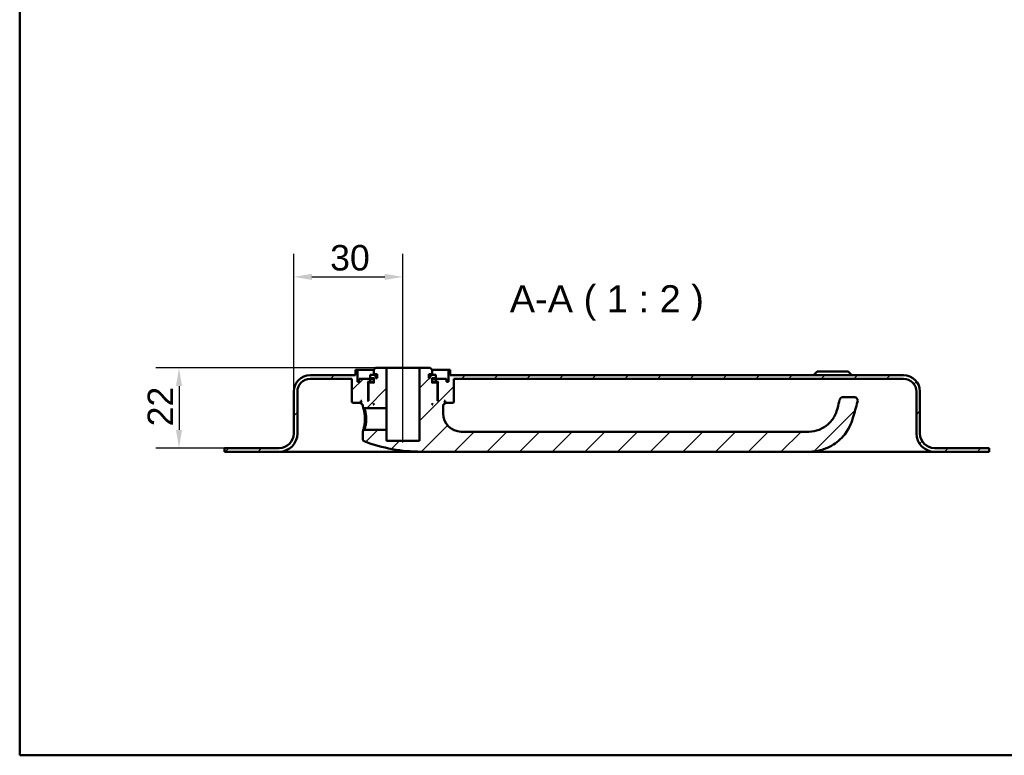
# Model space of a CAD drawing. Header units: millimetres. Extents: x 20 to 833, y 20 to 574.
# Tile 1 of 4: x 20 to 290, y 20 to 222. Entities that reach past the tile are written whole.
import ezdxf

# ---------------------------------------------------------------- set-up
doc = ezdxf.new("R2010")
doc.units = ezdxf.units.MM
doc.header["$LTSCALE"] = 2
for name, color, linetype, lineweight in [('Bemaßungen(DIN)', 7, 'Continuous', 25), ('Mittellinie(DIN)', 7, 'Continuous', 25), ('Sichtbare Kanten(DIN)', 7, 'Continuous', 50), ('Skizziergeometrie(DIN)', 7, 'Continuous', 50), ('Symbole(DIN)', 7, 'Continuous', 25)]:
    doc.layers.add(name, color=color, linetype=linetype, lineweight=lineweight)
doc.layers.add('Schraffur', color=179, linetype='Continuous', lineweight=9, true_color=0x1e1e47)
doc.styles.add('Aktuell-DINGroßer Text', font='arial.ttf')
doc.styles.add('STANDARD-DIN~0', font='arial.ttf')
doc.dimstyles.new('CAD-LAN', dxfattribs={"dimscale": 2, "dimtxt": 3.5, "dimasz": 2.5, "dimexe": 3.175, "dimexo": 0, "dimgap": 0.8, "dimtad": 1, "dimrnd": 1e-08, "dimtxsty": 'STANDARD-DIN~0', "dimcen": 0.09, "dimdle": 10, "dimclrd": 250, "dimclre": 250, "dimclrt": 250, "dimadec": 0, "dimazin": 2, "dimtfac": 1, "dimtmove": 0, "dimatfit": 3, "dimfxl": 1, "dimtolj": 1, "dimtzin": 0, "dimlwd": 25, "dimlwe": 25, "dimarcsym": 0})

# ---------------------------------------------------------------- blocks, each defined once
blk = doc.blocks.new('Ränder Standardrahmen')
at = {"layer": 'Skizziergeometrie(DIN)', "flags": 128}
blk.add_lwpolyline([(10, 10), (10, 287), (410, 287), (410, 10), (10, 10)], dxfattribs=at)
blk = doc.blocks.new('*D23')
at = {"layer": 'Bemaßungen(DIN)', "color": 250, "linetype": 'Continuous', "lineweight": 25, "true_color": 0x3f3f3f, "transparency": 16777216}
for p, q in [((95.26, 119.86), (95.26, 157.71)), ((125.26, 131.36), (125.26, 157.71)), ((100.26, 151.36), (120.26, 151.36))]:
    blk.add_line(p, q, dxfattribs=at)
at = {"layer": 'Bemaßungen(DIN)', "color": 250, "linetype": 'Continuous', "true_color": 0x3f3f3f, "transparency": 16777216}
for points in [[(100.26, 152.2), (100.26, 150.53), (95.26, 151.36)], [(120.26, 152.2), (120.26, 150.53), (125.26, 151.36)]]:
    blk.add_solid(points, dxfattribs=at)
at = {"layer": 'Defpoints', "color": 0, "linetype": 'Continuous', "transparency": 16777216}
for p in [(125.26, 151.36), (125.26, 131.36), (95.26, 119.86)]:
    blk.add_point(p, dxfattribs=at)
at = {"layer": 'Bemaßungen(DIN)', "color": 250, "linetype": 'Continuous', "lineweight": 25, "true_color": 0x3f3f3f, "transparency": 16777216, "insert": (105.27, 160.12), "char_height": 7, "attachment_point": 1, "style": 'STANDARD-DIN~0'}
blk.add_mtext('\\A1;30', dxfattribs=at)
blk = doc.blocks.new('*D24')
at = {"layer": 'Bemaßungen(DIN)', "color": 250, "linetype": 'Continuous', "lineweight": 25, "true_color": 0x3f3f3f, "transparency": 16777216}
for p, q in [((117.76, 126.36), (57.41, 126.36)), ((63.76, 121.36), (63.76, 109.36)), ((76.26, 104.36), (57.41, 104.36))]:
    blk.add_line(p, q, dxfattribs=at)
at = {"layer": 'Bemaßungen(DIN)', "color": 250, "linetype": 'Continuous', "true_color": 0x3f3f3f, "transparency": 16777216}
for points in [[(62.93, 121.36), (64.6, 121.36), (63.76, 126.36)], [(62.93, 109.36), (64.6, 109.36), (63.76, 104.36)]]:
    blk.add_solid(points, dxfattribs=at)
at = {"layer": 'Defpoints', "color": 0, "linetype": 'Continuous', "transparency": 16777216}
for p in [(117.76, 126.36), (63.76, 104.36), (76.26, 104.36)]:
    blk.add_point(p, dxfattribs=at)
at = {"layer": 'Bemaßungen(DIN)', "color": 250, "linetype": 'Continuous', "lineweight": 25, "true_color": 0x3f3f3f, "transparency": 16777216, "insert": (55.14, 110.33), "char_height": 7, "attachment_point": 1, "rotation": 90, "style": 'STANDARD-DIN~0'}
blk.add_mtext('\\A1;22', dxfattribs=at)

msp = doc.modelspace()

# ---------------------------------------------------------------- hatches: boundary and pattern name
at = {"layer": 'Schraffur'}
h = msp.add_hatch(dxfattribs=at)
h.set_pattern_fill('ANSI31', color=256, scale=50.8, style=0)
h.set_pattern_definition([(45, (0, 0), (-4.49013, 4.49013), [])])
edge = h.paths.add_edge_path()
edge.add_spline(control_points=[(114.6371, 109.3634), (114.5751, 109.3037), (114.5132, 109.2438), (114.3894, 109.1239), (114.3274, 109.0638), (114.2649, 109.0036)], knot_values=[-0.05185279, -0.05185279, -0.05185279, -0.05185279, -0.0260249, -0.0260249, -0.00012333, -0.00012333, -0.00012333, -0.00012333], degree=3, periodic=0)
edge.add_line((114.2649, 109.0036), (114.2649, 106.7054))
edge.add_spline(control_points=[(114.2649, 106.7054), (114.2669, 106.6698), (114.2708, 106.6343), (114.286, 106.5648), (114.2972, 106.5308), (114.3394, 106.4379), (114.3782, 106.3843), (114.474, 106.2957), (114.5294, 106.261), (114.5897, 106.2387)], knot_values=[-0.06041417, -0.06041417, -0.06041417, -0.06041417, -0.04978343, -0.04978343, -0.03914787, -0.03914787, -0.01928019, -0.01928019, -0.00000103, -0.00000103, -0.00000103, -0.00000103], degree=3, periodic=0)
edge.add_ellipse((130.2649, 147.5301), major_axis=(-15.6752, -41.2914), ratio=1, start_angle=0, end_angle=20.787941)
edge.add_line((130.2649, 103.3634), (236.7649, 103.3634))
edge.add_spline(control_points=[(236.7649, 103.3634), (237.8435, 103.3634), (238.9214, 103.5065), (241.0062, 104.0592), (242.0134, 104.4687), (244.3463, 105.7961), (245.5864, 106.8638), (248.1039, 110.0564), (248.6376, 111.9185), (249.274, 114.139), (249.6969, 115.6133), (250.1197, 117.0878)], knot_values=[-1.04910953, -1.04910953, -1.04910953, -1.04910953, -0.94700659, -0.94700659, -0.84493639, -0.84493639, -0.69300085, -0.69300085, -0.46018252, -0.46018252, 0, 0, 0, 0], degree=3, periodic=0)
edge.add_ellipse((249.1585, 117.3634), major_axis=(0.9613, -0.2756), ratio=1, start_angle=0, end_angle=106)
edge.add_line((249.1585, 118.3634), (246.1581, 118.3634))
edge.add_ellipse((246.1581, 117.3634), major_axis=(0, 1), ratio=1, start_angle=0, end_angle=76.784814)
edge.add_spline(control_points=[(245.1846, 117.592), (244.824, 116.0564), (244.5447, 114.791), (243.6278, 112.7686), (243.0765, 111.8989), (241.4113, 110.3287), (240.5219, 109.7651), (238.6565, 109.0486), (237.7097, 108.8634), (236.7649, 108.8634)], knot_values=[-1.47439434, -1.47439434, -1.47439434, -1.47439434, -0.97122894, -0.97122894, -0.59896656, -0.59896656, -0.28342981, -0.28342981, 0, 0, 0, 0], degree=3, periodic=0)
edge.add_line((236.7649, 108.8634), (141.2649, 108.8634))
edge.add_ellipse((141.2649, 113.8634), major_axis=(0, -5), ratio=1, start_angle=270, end_angle=360, ccw=False)
edge.add_line((136.2649, 113.8634), (136.2649, 116.3634))
edge.add_line((136.2649, 116.3634), (136.5649, 116.3634))
edge.add_line((136.5649, 116.3634), (136.7649, 116.5634))
edge.add_line((136.7649, 116.5634), (136.7649, 117.1634))
edge.add_line((136.7649, 117.1634), (136.5649, 117.3634))
edge.add_line((136.5649, 117.3634), (136.8649, 117.3634))
edge.add_line((136.8649, 117.3634), (136.8649, 116.8634))
edge.add_line((136.8649, 116.8634), (136.9649, 116.7634))
edge.add_line((136.9649, 116.7634), (139.0649, 116.7634))
edge.add_line((139.0649, 116.7634), (139.2649, 116.9634))
edge.add_line((139.2649, 116.9634), (139.2649, 123.3634))
edge.add_line((139.2649, 123.3634), (262.7649, 123.3634))
edge.add_ellipse((262.7649, 119.8634), major_axis=(0, 3.5), ratio=1, start_angle=270, end_angle=360, ccw=False)
edge.add_line((266.2649, 119.8634), (266.2649, 108.3634))
edge.add_ellipse((271.2649, 108.3634), major_axis=(-5, 0), ratio=1, start_angle=0, end_angle=90)
edge.add_line((271.2649, 103.3634), (286.2649, 103.3634))
edge.add_line((286.2649, 103.3634), (286.2649, 104.3634))
edge.add_line((286.2649, 104.3634), (271.2649, 104.3634))
edge.add_ellipse((271.2649, 108.3634), major_axis=(0, -4), ratio=1, start_angle=270, end_angle=360, ccw=False)
edge.add_line((267.2649, 108.3634), (267.2649, 119.8634))
edge.add_ellipse((262.7649, 119.8634), major_axis=(4.5, 0), ratio=1, start_angle=0, end_angle=90)
edge.add_line((262.7649, 124.3634), (138.2649, 124.3634))
edge.add_line((138.2649, 124.3634), (138.2649, 125.8634))
edge.add_line((138.2649, 125.8634), (137.7649, 125.8634))
edge.add_line((137.7649, 125.8634), (137.7649, 122.5634))
edge.add_line((137.7649, 122.5634), (137.2649, 122.5634))
edge.add_line((137.2649, 122.5634), (137.2649, 123.3634))
edge.add_line((137.2649, 123.3634), (134.2649, 123.3634))
edge.add_line((134.2649, 123.3634), (134.2649, 122.5634))
edge.add_line((134.2649, 122.5634), (135.0149, 122.5634))
edge.add_line((135.0149, 122.5634), (134.8149, 122.3634))
edge.add_line((134.8149, 122.3634), (134.8149, 117.5634))
edge.add_line((134.8149, 117.5634), (135.0149, 117.3634))
edge.add_line((135.0149, 117.3634), (134.7649, 117.3634))
edge.add_line((134.7649, 117.3634), (134.7649, 122.1634))
edge.add_line((134.7649, 122.1634), (134.5649, 122.3634))
edge.add_line((134.5649, 122.3634), (133.4649, 122.3634))
edge.add_line((133.4649, 122.3634), (133.2649, 122.1634))
edge.add_line((133.2649, 122.1634), (133.2649, 123.5634))
edge.add_line((133.2649, 123.5634), (134.2816, 123.5634))
edge.add_line((134.2816, 123.5634), (134.2816, 124.4634))
edge.add_line((134.2816, 124.4634), (132.7792, 124.4634))
edge.add_line((132.7792, 124.4634), (132.7792, 123.5634))
edge.add_line((132.7792, 123.5634), (132.3649, 123.5634))
edge.add_line((132.3649, 123.5634), (132.3649, 124.6634))
edge.add_line((132.3649, 124.6634), (133.2649, 124.6634))
edge.add_line((133.2649, 124.6634), (133.2649, 125.8634))
edge.add_line((133.2649, 125.8634), (132.7649, 126.3634))
edge.add_line((132.7649, 126.3634), (129.7649, 126.3634))
edge.add_line((129.7649, 126.3634), (129.7649, 106.3634))
edge.add_line((129.7649, 106.3634), (120.7649, 106.3634))
edge.add_line((120.7649, 106.3634), (120.7649, 109.3634))
edge.add_line((120.7649, 109.3634), (114.6371, 109.3634))
h.paths.add_polyline_path([(133.4649, 116.3634), (133.2649, 116.3634), (133.2649, 116.5634)], flags=0)
edge = h.paths.add_edge_path()
edge.add_spline(control_points=[(114.2649, 115.7235), (114.3276, 115.6635), (114.3897, 115.6033), (114.5136, 115.4832), (114.5755, 115.4233), (114.6374, 115.3634)], knot_values=[-0.05195425, -0.05195425, -0.05195425, -0.05195425, -0.02602539, -0.02602539, -0.0001817, -0.0001817, -0.0001817, -0.0001817], degree=3, periodic=0)
edge.add_line((114.6374, 115.3634), (120.7649, 115.3634))
edge.add_line((120.7649, 115.3634), (120.7649, 126.3634))
edge.add_line((120.7649, 126.3634), (117.7649, 126.3634))
edge.add_line((117.7649, 126.3634), (117.2649, 125.8634))
edge.add_line((117.2649, 125.8634), (117.2649, 124.6634))
edge.add_line((117.2649, 124.6634), (118.1649, 124.6634))
edge.add_line((118.1649, 124.6634), (118.1649, 123.5634))
edge.add_line((118.1649, 123.5634), (117.7506, 123.5634))
edge.add_line((117.7506, 123.5634), (117.7506, 124.4634))
edge.add_line((117.7506, 124.4634), (116.2483, 124.4634))
edge.add_line((116.2483, 124.4634), (116.2483, 123.5634))
edge.add_line((116.2483, 123.5634), (117.2649, 123.5634))
edge.add_line((117.2649, 123.5634), (117.2649, 122.1634))
edge.add_line((117.2649, 122.1634), (117.0649, 122.3634))
edge.add_line((117.0649, 122.3634), (115.9649, 122.3634))
edge.add_line((115.9649, 122.3634), (115.7649, 122.1634))
edge.add_line((115.7649, 122.1634), (115.7649, 117.3634))
edge.add_line((115.7649, 117.3634), (115.5149, 117.3634))
edge.add_line((115.5149, 117.3634), (115.7149, 117.5634))
edge.add_line((115.7149, 117.5634), (115.7149, 122.3634))
edge.add_line((115.7149, 122.3634), (115.5149, 122.5634))
edge.add_line((115.5149, 122.5634), (116.2649, 122.5634))
edge.add_line((116.2649, 122.5634), (116.2649, 123.3634))
edge.add_line((116.2649, 123.3634), (113.2649, 123.3634))
edge.add_line((113.2649, 123.3634), (113.2649, 122.5634))
edge.add_line((113.2649, 122.5634), (112.7649, 122.5634))
edge.add_line((112.7649, 122.5634), (112.7649, 125.8634))
edge.add_line((112.7649, 125.8634), (112.2649, 125.8634))
edge.add_line((112.2649, 125.8634), (112.2649, 124.3634))
edge.add_line((112.2649, 124.3634), (99.7649, 124.3634))
edge.add_ellipse((99.7649, 119.8634), major_axis=(0, 4.5), ratio=1, start_angle=0, end_angle=90)
edge.add_line((95.2649, 119.8634), (95.2649, 108.3634))
edge.add_ellipse((91.2649, 108.3634), major_axis=(4, 0), ratio=1, start_angle=270, end_angle=360, ccw=False)
edge.add_line((91.2649, 104.3634), (76.2649, 104.3634))
edge.add_line((76.2649, 104.3634), (76.2649, 103.3634))
edge.add_line((76.2649, 103.3634), (91.2649, 103.3634))
edge.add_ellipse((91.2649, 108.3634), major_axis=(0, -5), ratio=1, start_angle=0, end_angle=90)
edge.add_line((96.2649, 108.3634), (96.2649, 119.8634))
edge.add_ellipse((99.7649, 119.8634), major_axis=(-3.5, 0), ratio=1, start_angle=270, end_angle=360, ccw=False)
edge.add_line((99.7649, 123.3634), (111.2649, 123.3634))
edge.add_line((111.2649, 123.3634), (111.2649, 116.9634))
edge.add_line((111.2649, 116.9634), (111.4649, 116.7634))
edge.add_line((111.4649, 116.7634), (113.5649, 116.7634))
edge.add_line((113.5649, 116.7634), (113.6649, 116.8634))
edge.add_line((113.6649, 116.8634), (113.6649, 117.3634))
edge.add_line((113.6649, 117.3634), (113.9649, 117.3634))
edge.add_line((113.9649, 117.3634), (113.7649, 117.1634))
edge.add_line((113.7649, 117.1634), (113.7649, 116.5634))
edge.add_line((113.7649, 116.5634), (113.9649, 116.3634))
edge.add_line((113.9649, 116.3634), (114.2649, 116.3634))
edge.add_line((114.2649, 116.3634), (114.2649, 115.7235))
h.paths.add_polyline_path([(117.2649, 116.3634), (117.0649, 116.3634), (117.2649, 116.5634)], flags=0)

# ---------------------------------------------------------------- linework, layer by layer
at = {"layer": 'Mittellinie(DIN)', "linetype": 'Continuous'}
msp.add_line((125.2649, 105.8634), (125.2649, 131.3634), dxfattribs=at)
at = {"layer": 'Sichtbare Kanten(DIN)'}
for p, q in [((112.7649, 125.8634), (112.2649, 125.8634)), ((112.2649, 125.8634), (112.2649, 124.3634)), ((112.7649, 122.5634), (112.7649, 125.8634)), ((112.7649, 125.8634), (117.2649, 125.8634)), ((117.7506, 124.4634), (116.2483, 124.4634)), ((116.2483, 124.4634), (116.2483, 123.5634)), ((117.7649, 126.3634), (117.2649, 125.8634)), ((117.2649, 125.8634), (117.2649, 124.6634)), ((117.2649, 124.6634), (118.1649, 124.6634)), ((117.7506, 123.5634), (117.7506, 124.4634)), ((118.1649, 124.4634), (117.7506, 124.4634)), ((120.7649, 126.3634), (117.7649, 126.3634)), ((118.1649, 124.6634), (118.1649, 123.5634)), ((120.7649, 115.3634), (120.7649, 126.3634)), ((129.7649, 126.3634), (120.7649, 126.3634)), ((132.7649, 126.3634), (129.7649, 126.3634)), ((129.7649, 126.3634), (129.7649, 106.3634)), ((132.3649, 123.5634), (132.3649, 124.6634)), ((132.3649, 124.6634), (133.2649, 124.6634)), ((132.7792, 124.4634), (132.3649, 124.4634)), ((133.2649, 125.8634), (132.7649, 126.3634)), ((134.2816, 124.4634), (132.7792, 124.4634)), ((132.7792, 124.4634), (132.7792, 123.5634)), ((133.2649, 124.6634), (133.2649, 125.8634)), ((133.2649, 125.8634), (137.7649, 125.8634)), ((134.2816, 123.5634), (134.2816, 124.4634)), ((138.2649, 125.8634), (137.7649, 125.8634)), ((137.7649, 125.8634), (137.7649, 122.5634)), ((138.2649, 124.3634), (138.2649, 125.8634)), ((239.0149, 125.3634), (238.0149, 124.3634)), ((239.0149, 125.3634), (247.5149, 125.3634)), ((247.5149, 125.3634), (248.5149, 124.3634)), ((112.2649, 124.3634), (99.7649, 124.3634)), ((99.7649, 123.3634), (111.2649, 123.3634)), ((111.2649, 123.3634), (111.2649, 116.9634)), ((113.2649, 122.5634), (112.7649, 122.5634)), ((116.2649, 123.3634), (113.2649, 123.3634)), ((113.2649, 123.3634), (113.2649, 122.5634)), ((115.7149, 122.3634), (115.5149, 122.5634)), ((115.5149, 122.5634), (116.2649, 122.5634)), ((115.7149, 117.5634), (115.7149, 122.3634)), ((115.7149, 122.3634), (115.9649, 122.3634)), ((115.9649, 122.3634), (115.7649, 122.1634)), ((115.7649, 122.1634), (115.7649, 117.3634)), ((117.0649, 122.3634), (115.9649, 122.3634)), ((116.2483, 123.5634), (117.2649, 123.5634)), ((116.2649, 122.5634), (116.2649, 123.3634)), ((116.2649, 123.3634), (117.2649, 123.3634)), ((117.2649, 122.5634), (116.2649, 122.5634)), ((117.2649, 122.1634), (117.0649, 122.3634)), ((117.2649, 122.3634), (117.0649, 122.3634)), ((117.2649, 123.5634), (117.2649, 122.1634)), ((118.1649, 123.5634), (117.7506, 123.5634)), ((132.7792, 123.5634), (132.3649, 123.5634)), ((133.2649, 122.1634), (133.2649, 123.5634)), ((133.2649, 123.5634), (134.2816, 123.5634)), ((133.2649, 123.3634), (134.2649, 123.3634)), ((134.2649, 122.5634), (133.2649, 122.5634)), ((133.4649, 122.3634), (133.2649, 122.1634)), ((133.4649, 122.3634), (133.2649, 122.3634)), ((134.5649, 122.3634), (133.4649, 122.3634)), ((137.2649, 123.3634), (134.2649, 123.3634)), ((134.2649, 123.3634), (134.2649, 122.5634)), ((134.2649, 122.5634), (135.0149, 122.5634)), ((134.7649, 122.1634), (134.5649, 122.3634)), ((134.5649, 122.3634), (134.8149, 122.3634)), ((134.7649, 117.3634), (134.7649, 122.1634)), ((135.0149, 122.5634), (134.8149, 122.3634)), ((134.8149, 122.3634), (134.8149, 117.5634)), ((137.2649, 122.5634), (137.2649, 123.3634)), ((137.7649, 122.5634), (137.2649, 122.5634)), ((262.7649, 124.3634), (138.2649, 124.3634)), ((139.2649, 116.9634), (139.2649, 123.3634)), ((139.2649, 123.3634), (262.7649, 123.3634)), ((95.2649, 119.8634), (95.2649, 108.3634)), ((96.2649, 108.3634), (96.2649, 119.8634)), ((266.2649, 119.8634), (266.2649, 108.3634)), ((267.2649, 108.3634), (267.2649, 119.8634)), ((111.2649, 116.9634), (111.4649, 116.7634)), ((111.4649, 116.7634), (113.5649, 116.7634)), ((113.5649, 116.7634), (113.6649, 116.8634)), ((113.5649, 116.7634), (113.7649, 116.7634)), ((113.6649, 116.8634), (113.6649, 117.3634)), ((113.6649, 117.3634), (113.9649, 117.3634)), ((113.7649, 116.8634), (113.6649, 116.8634)), ((113.9649, 117.3634), (113.7649, 117.1634)), ((113.7649, 117.1634), (113.7649, 116.5634)), ((113.7649, 116.5634), (113.9649, 116.3634)), ((113.9649, 116.3634), (114.2649, 116.3634)), ((114.2649, 116.3634), (114.2649, 115.7235)), ((115.5149, 117.3634), (115.7149, 117.5634)), ((115.7649, 117.3634), (115.5149, 117.3634)), ((115.7649, 117.5634), (115.7149, 117.5634)), ((117.0649, 116.3634), (117.2649, 116.5634)), ((117.2649, 116.3634), (117.0649, 116.3634)), ((117.2649, 116.5634), (117.2649, 116.3634)), ((133.2649, 116.3634), (133.2649, 116.5634)), ((133.2649, 116.5634), (133.4649, 116.3634)), ((133.4649, 116.3634), (133.2649, 116.3634)), ((134.8149, 117.5634), (134.7649, 117.5634)), ((135.0149, 117.3634), (134.7649, 117.3634)), ((134.8149, 117.5634), (135.0149, 117.3634)), ((136.2649, 113.8634), (136.2649, 116.3634)), ((136.2649, 116.3634), (136.5649, 116.3634)), ((136.7649, 117.1634), (136.5649, 117.3634)), ((136.5649, 117.3634), (136.8649, 117.3634)), ((136.5649, 116.3634), (136.7649, 116.5634)), ((136.7649, 116.5634), (136.7649, 117.1634)), ((136.8649, 116.8634), (136.7649, 116.8634)), ((136.7649, 116.7634), (136.9649, 116.7634)), ((136.8649, 117.3634), (136.8649, 116.8634)), ((136.8649, 116.8634), (136.9649, 116.7634)), ((136.9649, 116.7634), (139.0649, 116.7634)), ((139.0649, 116.7634), (139.2649, 116.9634)), ((249.1585, 118.3634), (246.1581, 118.3634)), ((114.2655, 115.7236), (114.6373, 115.3633)), ((114.6374, 115.3634), (120.7649, 115.3634)), ((120.7649, 115.3634), (120.7649, 109.3634)), ((114.2649, 109.0036), (114.2649, 106.7054)), ((114.6369, 109.3637), (114.2654, 109.0037)), ((120.7649, 109.3634), (114.6371, 109.3634)), ((120.7649, 106.3634), (120.7649, 109.3634)), ((236.7649, 108.8634), (141.2649, 108.8634)), ((129.7649, 106.3634), (120.7649, 106.3634)), ((91.2649, 104.3634), (76.2649, 104.3634)), ((76.2649, 104.3634), (76.2649, 103.3634)), ((76.2649, 103.3634), (91.2649, 103.3634)), ((91.2649, 103.3634), (106.2649, 103.3634)), ((130.2649, 103.3634), (106.2649, 103.3634)), ((130.2649, 103.3634), (236.7649, 103.3634)), ((256.2649, 103.3634), (236.7649, 103.3634)), ((256.2649, 103.3634), (271.2649, 103.3634)), ((286.2649, 104.3634), (271.2649, 104.3634)), ((271.2649, 103.3634), (286.2649, 103.3634)), ((286.2649, 103.3634), (286.2649, 104.3634))]:
    msp.add_line(p, q, dxfattribs=at)
for centre, radius, start, end in [((99.7649, 119.8634), 4.5, 90, 180), ((99.7649, 119.8634), 3.5, 90, 180), ((262.7649, 119.8634), 4.5, 0, 90), ((262.7649, 119.8634), 3.5, 0, 90), ((246.1581, 117.3634), 1, 90, 166.784814), ((249.1585, 117.3634), 1, 344, 90), ((141.2649, 113.8634), 5, 180, 270), ((91.2649, 108.3634), 4, 270, 0), ((91.2649, 108.3634), 5, 270, 0), ((271.2649, 108.3634), 5, 180, 270), ((271.2649, 108.3634), 4, 180, 270), ((130.2649, 147.5301), 44.1667, 249.212059, 270)]:
    msp.add_arc(centre, radius, start, end, dxfattribs=at)
for points, knots in [([(245.1846, 117.592), (244.824, 116.0564), (244.5447, 114.791), (243.6278, 112.7686), (243.0765, 111.8989), (241.4113, 110.3287), (240.5219, 109.7651), (238.6565, 109.0486), (237.7097, 108.8634), (236.7649, 108.8634)], [-1.47439434, -1.47439434, -1.47439434, -1.47439434, -0.97122894, -0.97122894, -0.59896656, -0.59896656, -0.28342981, -0.28342981, 0, 0, 0, 0]), ([(236.7649, 103.3634), (237.8435, 103.3634), (238.9214, 103.5065), (241.0062, 104.0592), (242.0134, 104.4687), (244.3463, 105.7961), (245.5864, 106.8638), (248.1039, 110.0564), (248.6376, 111.9185), (249.274, 114.139), (249.6969, 115.6133), (250.1197, 117.0878)], [-1.04910953, -1.04910953, -1.04910953, -1.04910953, -0.94700659, -0.94700659, -0.84493639, -0.84493639, -0.69300085, -0.69300085, -0.46018252, -0.46018252, 0, 0, 0, 0]), ([(114.2649, 115.7235), (114.2649, 115.723), (114.2744, 115.6945), (114.2925, 115.6383), (114.3285, 115.5259), (114.4, 115.3027), (114.4812, 114.9894), (114.6435, 114.3628), (114.829, 113.3755), (114.8296, 112.3646), (114.8296, 112.3642), (114.8296, 112.3638), (114.8296, 112.3634)], [-0.528713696, -0.528713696, -0.528713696, -0.528713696, -0.453229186, -0.453229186, -0.453229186, -0.302152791, -0.302152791, -0.302152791, 0, 0, 0, 0.000112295, 0.000112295, 0.000112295, 0.000112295]), ([(115.1831, 112.3634), (115.1831, 112.3638), (115.1831, 112.3641), (115.1831, 112.3644), (115.1817, 113.2668), (115.0001, 114.1505), (114.8454, 114.7077), (114.7681, 114.9863), (114.6975, 115.1867), (114.6629, 115.2874), (114.6455, 115.3378), (114.6372, 115.3634), (114.6374, 115.3634)], [2.114957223, 2.114957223, 2.114957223, 2.114957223, 2.115069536, 2.115069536, 2.115069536, 2.417222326, 2.417222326, 2.417222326, 2.568298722, 2.568298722, 2.568298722, 2.643797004, 2.643797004, 2.643797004, 2.643797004]), ([(114.8296, 112.3634), (114.8297, 112.1111), (114.8193, 111.8572), (114.8002, 111.6111), (114.7811, 111.3647), (114.7535, 111.126), (114.7199, 110.9003), (114.6529, 110.4489), (114.5626, 110.0497), (114.4812, 109.7377), (114.3998, 109.4257), (114.3286, 109.2009), (114.2925, 109.0883), (114.2744, 109.032), (114.2649, 109.0038), (114.2649, 109.0036)], [-2.114957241, -2.114957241, -2.114957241, -2.114957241, -2.039531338, -2.039531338, -2.039531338, -1.96399314, -1.96399314, -1.96399314, -1.812916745, -1.812916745, -1.812916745, -1.661840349, -1.661840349, -1.661840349, -1.586313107, -1.586313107, -1.586313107, -1.586313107]), ([(114.6371, 109.3634), (114.6372, 109.3634), (114.6459, 109.3891), (114.6632, 109.4395), (114.6979, 109.5403), (114.7669, 109.7408), (114.8455, 110.0194), (114.924, 110.298), (115.012, 110.6543), (115.0766, 111.0572), (115.1089, 111.2587), (115.1353, 111.4717), (115.1539, 111.6918), (115.1726, 111.9116), (115.1835, 112.1382), (115.1831, 112.3634)], [3.701380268, 3.701380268, 3.701380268, 3.701380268, 3.776909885, 3.776909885, 3.776909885, 3.927986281, 3.927986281, 3.927986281, 4.079062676, 4.079062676, 4.079062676, 4.154600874, 4.154600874, 4.154600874, 4.230026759, 4.230026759, 4.230026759, 4.230026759]), ([(114.267, 106.7054), (114.2669, 106.6698), (114.2708, 106.6343), (114.286, 106.5648), (114.2972, 106.5308), (114.3394, 106.4379), (114.3782, 106.3843), (114.474, 106.2957), (114.5294, 106.261), (114.5894, 106.2379)], [-0.0604141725, -0.0604141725, -0.0604141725, -0.0604141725, -0.0497834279, -0.0497834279, -0.0391478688, -0.0391478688, -0.0192801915, -0.0192801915, -0.0000010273, -0.0000010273, -0.0000010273, -0.0000010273])]:
    msp.add_open_spline(points, degree=3, knots=knots, dxfattribs=at)

# ---------------------------------------------------------------- block references
at = {"xscale": 2, "yscale": 2, "zscale": 2}
msp.add_blockref('Ränder Standardrahmen', (0, 0), dxfattribs=at)

# ---------------------------------------------------------------- texts
at = {"layer": 'Symbole(DIN)', "color": 7, "insert": (154.5927, 139.3634), "char_height": 7.4676, "attachment_point": 7, "style": 'Aktuell-DINGroßer Text'}
msp.add_mtext('A-A ( 1 : 2 )', dxfattribs=at)

# ---------------------------------------------------------------- dimensions: what is measured, and where the dimension line sits
at = {"layer": 'Bemaßungen(DIN)', "color": 250, "linetype": 'Continuous', "lineweight": 25, "true_color": 0x3f3f3f}
for base, p1, p2, angle, picture, middle in [((125.2649, 151.3634), (95.2649, 119.8634), (125.2649, 131.3634), 180, '*D23', (110.2649, 151.3634)), ((63.7649, 104.3634), (117.7649, 126.3634), (76.2649, 104.3634), 90, '*D24', (63.7649, 115.3634))]:
    dim = msp.add_linear_dim(base=base, p1=p1, p2=p2, angle=angle, dimstyle='CAD-LAN', override={"dimgap": 0.8, "dimdec": 2, "dimtol": 0, "dimlim": 0, "dimtp": 0, "dimtm": 0, "dimtdec": 2, "dimtofl": 0, "dimatfit": 1}, dxfattribs=at)
    dim.commit()
    dim.dimension.update_dxf_attribs({"geometry": picture, "text_midpoint": middle, "dimtype": 160})

doc.saveas('drawing.dxf')
